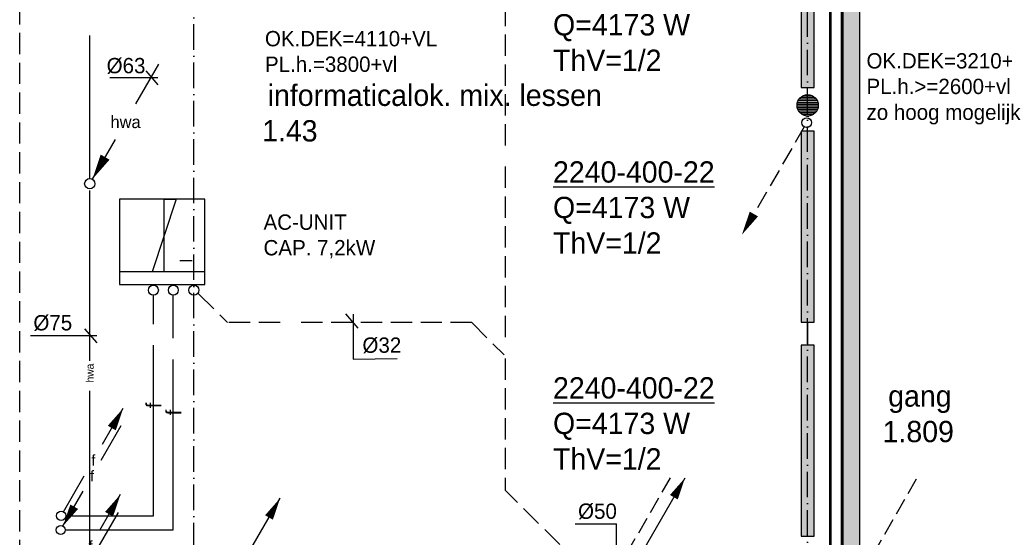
# Model space of a CAD drawing. Extents: x -41378 to 114803, y -24080 to 82188.
# Tile 52 of 137: x -2453 to 9098, y 61160 to 67233. Entities that reach past the tile are written whole.
import ezdxf
from ezdxf.enums import TextEntityAlignment as Align

# ---------------------------------------------------------------- set-up
doc = ezdxf.new("R2010")
doc.units = 0
doc.header["$LTSCALE"] = 50
for name, pattern in [('2322102', [45, 5, -2, 5, -2, 5, -2, 5, -2, 5, -2, 5, -5]), ('2322107', [2000, 1000, 1000]), ('2322108', [7, 5, -2]), ('2322122', [47, 40, -7]), ('2322123', [45, 5, -2, 5, -2, 5, -2, 5, -2, 5, -2, 5, -5]), ('2322140', [45, 40, -5]), ('DASHDOT', [9, 6, -1.5, 0, -1.5])]:
    doc.linetypes.add(name, pattern=pattern)
doc.layers.get('0').update_dxf_attribs({"linetype": 'CONTINUOUS'})
for name, color, linetype in [('AL$7----_STRAMIEN', 1, 'DASHDOT'), ('AL22----_BINNENWAND', 7, 'CONTINUOUS'), ('AL28----_KONSTRUKTIE', 3, 'CONTINUOUS'), ('ALXAA---_GEWBETON', 12, 'CONTINUOUS'), ('BOUW', 8, 'CONTINUOUS'), ('KABELGGOOT1', 8, 'CONTINUOUS'), ('WI561---', 1, 'CONTINUOUS'), ('WL$1----', 3, 'CONTINUOUS'), ('WL521---', 4, 'CONTINUOUS'), ('WL5233--', 4, 'CONTINUOUS'), ('WL5448--', 4, 'CONTINUOUS'), ('WL5502--', 4, 'CONTINUOUS'), ('WL561---', 4, 'CONTINUOUS'), ('WL561---_AANVOER', 4, 'CONTINUOUS'), ('WL561---_RETOUR', 4, 'CONTINUOUS'), ('WL5627--', 4, 'CONTINUOUS'), ('WL570---', 3, 'CONTINUOUS'), ('WM$1----', 1, 'CONTINUOUS'), ('WM521---', 1, 'CONTINUOUS'), ('WM5448--', 1, 'CONTINUOUS'), ('WM5502--', 1, 'CONTINUOUS')]:
    doc.layers.add(name, color=color, linetype=linetype)
doc.layers.get('0').freeze()
doc.styles.add('BURO-018', font='BUROFONT.shx', dxfattribs={"height": 90})
doc.styles.add('BURO-025', font='BUROFONT.shx', dxfattribs={"height": 250})

# ---------------------------------------------------------------- blocks, each defined once
blk = doc.blocks.new('2322401')
at = {"color": 0, "linetype": 'CONTINUOUS'}
for p, q in [((-0.5, 0.5, 1), (-0.5, 0.5)), ((-0.5, 0.5, 1), (-0.5, -0.5, 1)), ((0.5, 0.5, 1), (-0.5, 0.5, 1)), ((0.5, 0.5), (-0.5, 0.5)), ((-0.5, 0.5), (-0.5, -0.5)), ((0.5, 0.5, 1), (0.5, 0.5)), ((0.5, -0.5, 1), (0.5, 0.5, 1)), ((0.5, -0.5), (0.5, 0.5)), ((-0.5, -0.5, 1), (-0.5, -0.5)), ((-0.5, -0.5, 1), (0.5, -0.5, 1)), ((-0.5, -0.5), (0.5, -0.5)), ((0.5, -0.5, 1), (0.5, -0.5))]:
    blk.add_line(p, q, dxfattribs=at)
blk = doc.blocks.new('CVHATCH1')
at = {"color": 0, "linetype": 'CONTINUOUS'}
blk.add_solid([(-0.5, -0.5), (0.5, -0.5), (-0.5, 0.5), (0.5, 0.5)], dxfattribs=at)
blk = doc.blocks.new('2322615')
at = {"color": 0, "linetype": 'CONTINUOUS'}
for p, q in [((-2.5, -7.5), (2.5, 7.5)), ((0, 7.5), (2.5, 7.5)), ((0, 7.5), (0, -7.5)), ((0, -7.5), (-2.5, -7.5))]:
    blk.add_line(p, q, dxfattribs=at)
at = {"color": 0, "linetype": 'CONTINUOUS', "style": 'BURO-018', "flags": 1}
blk.add_attdef('W_ID', (0, 0), '', height=1.8, dxfattribs=at)
blk = doc.blocks.new('LDV3108')
at = {"color": 0, "linetype": 'CONTINUOUS'}
for p, q in [((6.75, 11.69), (5.81, 10.07)), ((5.44, 9.42), (4.5, 7.79)), ((4.13, 7.14), (3.19, 5.52)), ((2.81, 4.87), (1.88, 3.25)), ((1.5, 2.6), (0.56, 0.97))]:
    blk.add_line(p, q, dxfattribs=at)
blk.add_lwpolyline([(0.25, 0.43, 0, 1, 0), (1.5, 2.6, 1, 1, 0)], format="xyseb", dxfattribs=at)
blk.add_circle((0, 0), 0.5, dxfattribs=at)
blk = doc.blocks.new('LDV1107')
at = {"color": 0, "linetype": 'CONTINUOUS'}
blk.add_line((0.25, 0.43), (6.75, 11.69), dxfattribs=at)
blk.add_lwpolyline([(6.75, 11.69, 0, 1, 0), (5.5, 9.53, 1, 1, 0)], format="xyseb", dxfattribs=at)
blk.add_circle((0, 0), 0.5, dxfattribs=at)
blk = doc.blocks.new('LDV3')
at = {"color": 0, "linetype": 'CONTINUOUS'}
for p, q in [((4.5, 7.794), (6.75, 11.691)), ((0.25, 0.433), (2.5, 4.33))]:
    blk.add_line(p, q, dxfattribs=at)
blk.add_lwpolyline([(0.25, 0.433, 0, 1, 0), (1.5, 2.598, 1, 1, 0)], format="xyseb", dxfattribs=at)
blk.add_circle((0, 0), 0.5, dxfattribs=at)
at = {"color": 0, "linetype": 'CONTINUOUS', "style": 'BURO-018'}
blk.add_attdef('LD_TEXT1', text='', height=1.8, dxfattribs=at).set_placement((3.5, 6.062), align=Align.MIDDLE)
blk = doc.blocks.new('CVRINFO2')
at = {"color": 0, "linetype": 'CONTINUOUS', "style": 'BURO-025'}
for tag, p in [('CV_TEXT125', (0, 0)), ('CV_TEXT225', (0, -4.17)), ('CV_TEXT325', (0, -8.33)), ('CV_TEXT425', (0, -12.5))]:
    blk.add_attdef(tag, p, '', height=2.5, dxfattribs=at)
blk = doc.blocks.new('LDV2108')
at = {"color": 0, "linetype": 'CONTINUOUS'}
for p, q in [((-0.25, -0.43), (-1.19, -2.06)), ((-1.56, -2.71), (-2.5, -4.33)), ((-2.87, -4.98), (-3.81, -6.6)), ((-4.19, -7.25), (-5.12, -8.88)), ((-5.5, -9.53), (-6.44, -11.15))]:
    blk.add_line(p, q, dxfattribs=at)
blk.add_lwpolyline([(-6.75, -11.69, 0, 1, 0), (-5.5, -9.53, 1, 1, 0)], format="xyseb", dxfattribs=at)
blk.add_circle((0, 0), 0.5, dxfattribs=at)
blk = doc.blocks.new('LDV1')
at = {"color": 0, "linetype": 'CONTINUOUS'}
for p, q in [((4.5, 7.79), (6.75, 11.69)), ((0.25, 0.43), (2.5, 4.33))]:
    blk.add_line(p, q, dxfattribs=at)
blk.add_lwpolyline([(6.75, 11.69, 0, 1, 0), (5.5, 9.53, 1, 1, 0)], format="xyseb", dxfattribs=at)
blk.add_circle((0, 0), 0.5, dxfattribs=at)
at = {"color": 0, "linetype": 'CONTINUOUS', "style": 'BURO-018'}
blk.add_attdef('LD_TEXT1', text='', height=1.8, dxfattribs=at).set_placement((3.5, 6.06), align=Align.MIDDLE)
blk = doc.blocks.new('2322140-1')
at = {"layer": 'WM5448--', "color": 0, "style": 'BURO-018'}
for p in [(-884, 62707), (-651, 62624)]:
    blk.add_text('f', height=180, rotation=90, dxfattribs=at).set_placement(p, align=Align.MIDDLE)
blk = doc.blocks.new('2322122-2')
at = {"layer": 'WM521---', "color": 0, "style": 'BURO-018'}
blk.add_text('hwa', height=90, rotation=90, dxfattribs=at).set_placement((-1632, 63087), align=Align.MIDDLE)

msp = doc.modelspace()

# ---------------------------------------------------------------- hatches: boundary and pattern name
at = {"layer": 'KABELGGOOT1'}
h = msp.add_hatch(dxfattribs=at)
h.set_pattern_fill('DOTS', color=256, scale=20, angle=180, style=0)
h.set_pattern_definition([(180, (0, 200000), (-15.875, -31.75), [0, -31.75])])
h.paths.add_polyline_path([(7404.7, 68629.8), (7204.7, 68629.8), (7204.8, 54983.9), (7404.7, 54983.9)])

# ---------------------------------------------------------------- linework, layer by layer
at = {"layer": 'AL$7----_STRAMIEN', "color": 1}
for p, q in [((-409, 10167.3), (-409, 80064.7)), ((6791, 10768.5), (6791, 80064.7))]:
    msp.add_line(p, q, dxfattribs=at)
at = {"layer": 'AL22----_BINNENWAND', "color": 8}
for p, q in [((7051, 60902.3), (7051, 68936.3)), ((7201, 68936.3), (7201, 60902.3))]:
    msp.add_line(p, q, dxfattribs=at)
at = {"layer": 'AL22----_BINNENWAND', "color": 8, "linetype": 'CONTINUOUS'}
for p, q in [((7066, 60902.3), (7066, 68936.3)), ((7186, 60902.3), (7186, 68936.3))]:
    msp.add_line(p, q, dxfattribs=at)
at = {"layer": 'AL28----_KONSTRUKTIE', "color": 8}
msp.add_circle((6791, 66227.3), 125, dxfattribs=at)
at = {"layer": 'ALXAA---_GEWBETON', "color": 8}
for p, q in [((6691.5, 66303), (6890.5, 66303)), ((6710.6, 66323), (6871.4, 66323)), ((6743.7, 66343), (6838.3, 66343)), ((6666.1, 66223), (6915.9, 66223)), ((6667, 66243), (6915, 66243)), ((6668.4, 66203), (6913.6, 66203)), ((6671.2, 66263), (6910.8, 66263)), ((6679.1, 66283), (6902.9, 66283)), ((6674.1, 66183), (6907.9, 66183)), ((6683.8, 66163), (6898.2, 66163)), ((6698.7, 66143), (6883.3, 66143)), ((6722.1, 66123), (6859.9, 66123)), ((6777.7, 66103), (6804.3, 66103))]:
    msp.add_line(p, q, dxfattribs=at)
at = {"layer": 'KABELGGOOT1'}
for p, q in [((7204.7, 68829.8, 3650), (7204.8, 45712.7, 3650)), ((7404.7, 54979.1, 3650), (7404.7, 68555.4, 3650))]:
    msp.add_line(p, q, dxfattribs=at)
at = {"layer": 'WL$1----'}
for p, q in [((-574.8, 64408.2), (-427.6, 64408.2)), ((-280.4, 64276.6), (-1277, 64276.6))]:
    msp.add_line(p, q, dxfattribs=at)
at = {"layer": 'WL521---', "linetype": '2322122'}
for p, q in [((-1632.4, 74097.8), (-1632.4, 65367.1)), ((-1632.4, 65229.9), (-1632.4, 56243.3))]:
    msp.add_line(p, q, dxfattribs=at)
at = {"layer": 'WL5233--', "linetype": '2322123'}
msp.add_line((3882.6, 61074), (3243.9, 61712.8), dxfattribs=at)
at = {"layer": 'WL5448--', "linetype": '2322140'}
for p, q in [((-884, 61412.4), (-884, 64001.3)), ((-650.5, 61245.9), (-650.5, 64001.3)), ((-1912.4, 61412.4), (-884, 61412.4)), ((-1918.4, 61245.9), (-650.5, 61245.9))]:
    msp.add_line(p, q, dxfattribs=at)
at = {"layer": 'WL5502--', "color": 1}
for centre in [(-884, 64059.7), (-650.5, 64059.7), (-409.1, 64059.7)]:
    msp.add_circle(centre, 58.4, dxfattribs=at)
at = {"layer": 'WL561---_AANVOER', "linetype": '2322107'}
msp.add_line((6791, 63685.5), (6791, 63415), dxfattribs=at)
at = {"layer": 'WL561---_RETOUR', "linetype": '2322108'}
msp.add_line((-2452.6, 47928.6), (-2452.6, 71703.2), dxfattribs=at)
at = {"layer": 'WL5627--', "linetype": '2322102'}
for p, q in [((3243.9, 74508.9), (3243.9, 61712.8)), ((-353.3, 64018.2), (-13.7, 63678.5)), ((2851.2, 63678.5), (-13.7, 63678.5)), ((2851.2, 63678.5), (3229.3, 63300.4))]:
    msp.add_line(p, q, dxfattribs=at)
at = {"layer": 'WL570---'}
for p, q in [((-280.4, 65126.2), (-1280.4, 65126.2)), ((-1280.4, 65126.2), (-1280.4, 64126.2)), ((-280.4, 64126.2), (-280.4, 65126.2)), ((-1280.4, 64126.2), (-280.4, 64126.2)), ((-319.4, 64125.2), (-319.4, 64126.2)), ((-280.4, 64125.2), (-280.4, 64126.2))]:
    msp.add_line(p, q, dxfattribs=at)
at = {"layer": 'WM$1----'}
for p, q in [((-1395.8, 66556.4), (-833.1, 66556.4)), ((-974.4, 66634.1), (-833, 66469.2)), ((1371.2, 63780.1), (1512.6, 63615.2)), ((1459.1, 63778.9), (1459.1, 63249.5)), ((-2327.2, 63528.6), (-1549.2, 63528.6)), ((-1690.5, 63606.3), (-1549.1, 63441.4)), ((1459.1, 63249.5), (1977.3, 63257.4)), ((4062.3, 61317.5), (4546.6, 61317.5)), ((4546.6, 61010.4), (4546.6, 61317.5))]:
    msp.add_line(p, q, dxfattribs=at)

# ---------------------------------------------------------------- block references
at = {"layer": 'WI561---'}
ref = msp.add_blockref('CVRINFO2', (3803.9, 67464.8), dxfattribs=dict(at, xscale=100, yscale=100, zscale=100))
ref.add_attrib('CV_TEXT125', '%%u2240-400-22', (3803.9, 67464.8), dxfattribs={"layer": '0', "color": 2, "linetype": 'CONTINUOUS', "height": 250, "style": 'BURO-025'})
ref.add_attrib('CV_TEXT225', 'Q=4173 W', (3803.9, 67048.1), dxfattribs={"layer": '0', "color": 2, "linetype": 'CONTINUOUS', "height": 250, "style": 'BURO-025'})
ref.add_attrib('CV_TEXT325', 'ThV=1/2', (3803.9, 66631.4), dxfattribs={"layer": '0', "color": 2, "linetype": 'CONTINUOUS', "height": 250, "style": 'BURO-025'})
ref = msp.add_blockref('CVRINFO2', (3803.9, 65321.3), dxfattribs=dict(at, xscale=100, yscale=100, zscale=100))
ref.add_attrib('CV_TEXT125', '%%u2240-400-22', (3803.9, 65321.3), dxfattribs={"layer": '0', "color": 2, "linetype": 'CONTINUOUS', "height": 250, "style": 'BURO-025'})
ref.add_attrib('CV_TEXT225', 'Q=4173 W', (3803.9, 64904.6), dxfattribs={"layer": '0', "color": 2, "linetype": 'CONTINUOUS', "height": 250, "style": 'BURO-025'})
ref.add_attrib('CV_TEXT325', 'ThV=1/2', (3803.9, 64487.9), dxfattribs={"layer": '0', "color": 2, "linetype": 'CONTINUOUS', "height": 250, "style": 'BURO-025'})
ref = msp.add_blockref('CVRINFO2', (3803.9, 62788.1), dxfattribs=dict(at, xscale=100, yscale=100, zscale=100))
ref.add_attrib('CV_TEXT125', '%%u2240-400-22', (3803.9, 62788.1), dxfattribs={"layer": '0', "color": 2, "linetype": 'CONTINUOUS', "height": 250, "style": 'BURO-025'})
ref.add_attrib('CV_TEXT225', 'Q=4173 W', (3803.9, 62371.4), dxfattribs={"layer": '0', "color": 2, "linetype": 'CONTINUOUS', "height": 250, "style": 'BURO-025'})
ref.add_attrib('CV_TEXT325', 'ThV=1/2', (3803.9, 61954.7), dxfattribs={"layer": '0', "color": 2, "linetype": 'CONTINUOUS', "height": 250, "style": 'BURO-025'})
at = {"layer": 'WL$1----', "xscale": 56.7, "yscale": 56.7, "zscale": 56.7, "rotation": 180}
msp.add_blockref('2322615', (-757.5, 64701.8), dxfattribs=at)
at = {"layer": 'WL$1----', "color": 2}
ref = msp.add_blockref('LDV1', (-1966.4, 61412.4), dxfattribs=dict(at, xscale=108, yscale=108, zscale=108))
ref.add_attrib('LD_TEXT1', 'f', dxfattribs={"layer": '0', "color": 1, "linetype": 'CONTINUOUS', "height": 129.6, "style": 'BURO-018'}).set_placement((-1588.4, 62067.1), align=Align.MIDDLE)
ref = msp.add_blockref('LDV3', (-1970.9, 61245.9), dxfattribs=dict(at, xscale=105, yscale=105, zscale=105))
ref.add_attrib('LD_TEXT1', 'f', dxfattribs={"layer": '0', "color": 1, "linetype": 'CONTINUOUS', "height": 126, "style": 'BURO-018'}).set_placement((-1603.4, 61882.4), align=Align.MIDDLE)
ref = msp.add_blockref('LDV1', (-1998.4, 60401.7), dxfattribs=dict(at, xscale=108, yscale=108, zscale=108))
ref.add_attrib('LD_TEXT1', 'f', dxfattribs={"layer": '0', "color": 1, "linetype": 'CONTINUOUS', "height": 129.6, "style": 'BURO-018'}).set_placement((-1620.4, 61056.4), align=Align.MIDDLE)
ref = msp.add_blockref('LDV3', (-2003, 60222.7), dxfattribs=dict(at, xscale=105, yscale=105, zscale=105))
ref.add_attrib('LD_TEXT1', 'f', dxfattribs={"layer": '0', "color": 1, "linetype": 'CONTINUOUS', "height": 126, "style": 'BURO-018'}).set_placement((-1635.5, 60859.3), align=Align.MIDDLE)
at = {"layer": 'WL521---', "color": 2}
ref = msp.add_blockref('LDV3', (-1630.4, 65308.7), dxfattribs=dict(at, xscale=120, yscale=120, zscale=120))
ref.add_attrib('LD_TEXT1', 'hwa', dxfattribs={"layer": '0', "color": 1, "linetype": 'CONTINUOUS', "height": 144, "style": 'BURO-018'}).set_placement((-1210.4, 66036.2), align=Align.MIDDLE)
at = {"layer": 'WL561---', "xscale": 2240, "yscale": 150, "rotation": 270.0000000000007}
for name, p, zscale in [('2322401', (6791, 67557.3), 400), ('CVHATCH1', (6791, 67557.3), 2240), ('2322401', (6791, 64805.5), 400), ('2322401', (6791, 64805.5), 400), ('CVHATCH1', (6791, 64805.5), 2240), ('CVHATCH1', (6791, 64805.5), 2240), ('2322401', (6791, 62295), 400), ('CVHATCH1', (6791, 62295), 2240)]:
    msp.add_blockref(name, p, dxfattribs=dict(at, zscale=zscale))
at = {"layer": 'WL561---_AANVOER', "color": 2, "xscale": 105, "yscale": 105, "zscale": 105}
for p in [(4643.8, 60629.6), (-105.6, 60392)]:
    msp.add_blockref('LDV1107', p, dxfattribs=at)
at = {"layer": 'WL561---_RETOUR', "color": 2}
for name, p, xscale, yscale, zscale in [('LDV2108', (6778.9, 66025.1), 112.5, 112.5, 112.5), ('LDV3108', (4469.7, 60630.3), 105, 105, 105), ('LDV3108', (7356.8, 60614.1), 105, 105, 105)]:
    msp.add_blockref(name, p, dxfattribs=dict(at, xscale=xscale, yscale=yscale, zscale=zscale))
at = {"layer": 'WM521---'}
msp.add_blockref('2322122-2', (0, 0), dxfattribs=at)
at = {"layer": 'WM5448--'}
msp.add_blockref('2322140-1', (0, 0), dxfattribs=at)

# ---------------------------------------------------------------- texts
at = {"layer": 'BOUW', "color": 1, "style": 'BURO-018'}
for s, p in [('OK.DEK=4110+VL', (424.6, 66920.7)), ('PL.h.=3800+vl', (424.6, 66620.7)), ('OK.DEK=3210+VL', (7481.3, 66660.5)), ('PL.h.>=2600+vl', (7481.3, 66360.5)), ('zo hoog mogelijk', (7481.3, 66057.7))]:
    msp.add_text(s, height=180, dxfattribs=at).set_placement(p)
at = {"layer": 'BOUW', "style": 'BURO-025'}
for s, p in [('informaticalok. mix. lessen', (456.4, 66221.2)), ('1.43', (391, 65804.4)), ('gang', (7735.6, 62692.6)), ('1.809', (7670.1, 62275.9))]:
    msp.add_text(s, height=250, dxfattribs=at).set_placement(p)
at = {"layer": 'WM$1----', "color": 1, "style": 'BURO-018'}
for s, p in [('%%C63', (-1432.5, 66604.3)), ('%%C75', (-2291.8, 63587.5)), ('%%C32', (1568.3, 63324.5)), ('%%C50', (4097.7, 61376.4))]:
    msp.add_text(s, height=180, dxfattribs=at).set_placement(p)
at = {"layer": 'WM5502--', "color": 1, "style": 'BURO-018'}
for s, p in [('AC-UNIT', (407.7, 64767.7)), ('CAP. 7,2kW', (407.7, 64467.7))]:
    msp.add_text(s, height=180, dxfattribs=at).set_placement(p)

doc.saveas('drawing.dxf')
